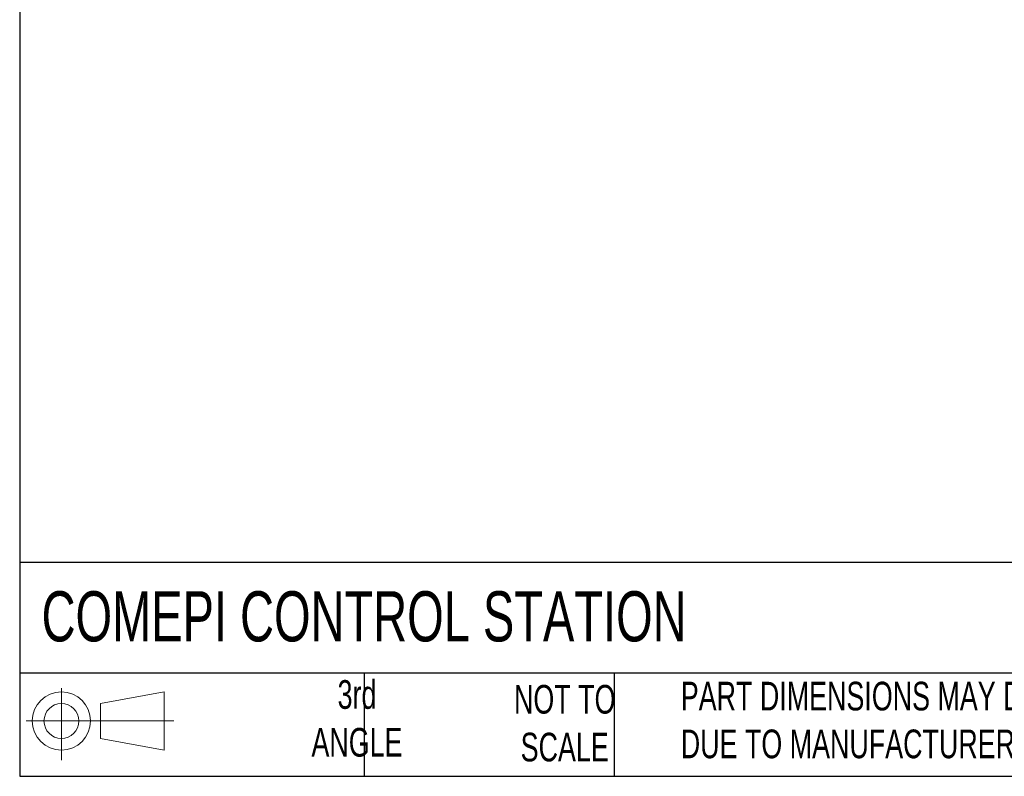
# Model space of a CAD drawing. Header units: millimetres. Extents: x 13 to 546, y 13 to 419.
# Tile 1 of 9: x 13 to 158, y 13 to 124. Entities that reach past the tile are written whole.
import ezdxf

# ---------------------------------------------------------------- set-up
doc = ezdxf.new("R2010")
doc.units = ezdxf.units.MM
doc.header["$LTSCALE"] = 2
doc.linetypes.add('SLD-Solid', pattern=[0])
doc.layers.add('SLD-DEFPOINTS', color=7, linetype='Continuous')
doc.layers.add('TEXT', color=140, linetype='SLD-Solid', lineweight=25)
doc.styles.add('SLDTEXTSTYLE0', font='TXT', dxfattribs={"width": 0.7})

# ---------------------------------------------------------------- blocks, each defined once
blk = doc.blocks.new('Block11')
at = {"color": 7, "linetype": 'SLD-Solid', "lineweight": 18}
for p, q in [((5.18, 10.62), (5.18, 0)), ((10.96, 8.33), (20.35, 10.06)), ((20.35, 10.06), (20.35, 1.46)), ((10.96, 3.19), (10.96, 8.33)), ((0, 5.76), (21.75, 5.76)), ((10.96, 3.19), (20.35, 1.46))]:
    blk.add_line(p, q, dxfattribs=at)
for radius in [4.3, 2.57]:
    blk.add_circle((5.18, 5.76), radius, dxfattribs=at)
blk = doc.blocks.new('Block12')
at = {"layer": 'SLD-DEFPOINTS'}
blk.add_blockref('Block11', (0, 0), dxfattribs=at)

msp = doc.modelspace()

# ---------------------------------------------------------------- linework, layer by layer
at = {"layer": 'TEXT'}
for p, q in [((12.7, 419.1), (12.7, 12.7)), ((546.1, 44.252), (12.7, 44.252)), ((546.1, 27.94), (12.7, 27.94)), ((63.5, 27.94), (63.5, 12.7)), ((100.423, 27.94), (100.423, 12.7)), ((12.7, 12.7), (546.1, 12.7))]:
    msp.add_line(p, q, dxfattribs=at)

# ---------------------------------------------------------------- block references
at = {"layer": 'SLD-DEFPOINTS'}
msp.add_blockref('Block12', (13.676, 15.108), dxfattribs=at)

# ---------------------------------------------------------------- texts
at = {"layer": 'TEXT', "style": 'SLDTEXTSTYLE0'}
for s, insert, char_height, attachment_point in [('COMEPI CONTROL STATION', (15.931, 40.022), 7.40833, 1), ('3rd^JANGLE', (62.466, 26.897), 4.2333, 2), ('NOT TO^JSCALE', (93.112, 26.192), 4.23333, 2), ("PART DIMENSIONS MAY DIFFER SLIGHTLY ^JDUE TO MANUFACTURER'S VARIANCES", (110.239, 26.661), 4.23333, 1)]:
    msp.add_mtext(s, dxfattribs=dict(at, insert=insert, char_height=char_height, attachment_point=attachment_point))

doc.saveas('drawing.dxf')
